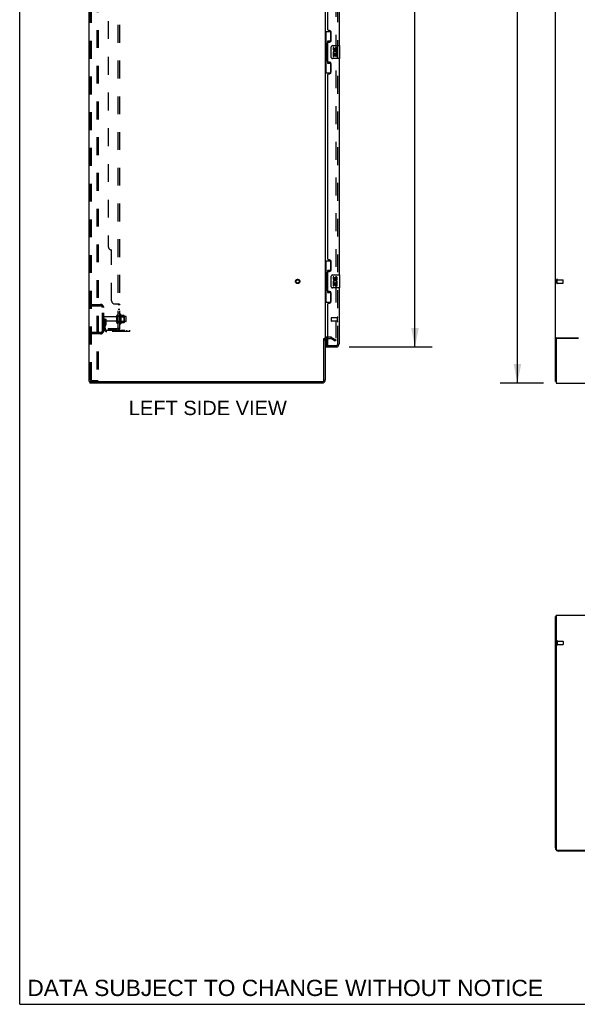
# Model space of a CAD drawing. Header units: inches. Extents: x 0 to 248, y 0 to 160.
# Tile 1 of 69: x 0 to 43, y 0 to 75. Entities that reach past the tile are written whole.
import ezdxf

# ---------------------------------------------------------------- set-up
doc = ezdxf.new("R2010")
doc.units = ezdxf.units.IN
doc.header["$LTSCALE"] = 13.627625
doc.header["$MEASUREMENT"] = 0
doc.linetypes.add('HIDDEN', pattern=[0.2, 0.1, -0.1])
doc.layers.get('0').update_dxf_attribs({"linetype": 'CONTINUOUS'})
for name, color, linetype in [('DEFAULT_2', 8, 'HIDDEN'), ('DIMENSIONS', 7, 'CONTINUOUS'), ('LEFTHAND_DOOR_ASSEMBLY', 7, 'CONTINUOUS'), ('RIGHTHAND_DOOR_ASSEMBLY', 7, 'CONTINUOUS'), ('SUBPANEL', 7, 'CONTINUOUS')]:
    doc.layers.add(name, color=color, linetype=linetype)
doc.styles.get("Standard").update_dxf_attribs({"font": 'arial.ttf'})
doc.dimstyles.new('DIMSTYLE_1', dxfattribs={"dimtxt": 1.093125, "dimasz": 1.4575, "dimexe": 0.09, "dimexo": 0.07, "dimgap": 0.0375, "dimtad": 0, "dimtih": 1, "dimtoh": 1, "dimzin": 4, "dimdsep": 46, "dimtxsty": 'Standard', "dimblk": '_FILLED', "dimblk1": '_FILLED', "dimblk2": '_FILLED', "dimcen": 0.09, "dimadec": 3, "dimazin": 1, "dimtfac": 1, "dimtdec": 3, "dimtofl": 0, "dimtmove": 0, "dimatfit": 3, "dimldrblk": '_FILLED', "dimfxl": 0, "dimtolj": 1, "dimtzin": 4, "dimarcsym": 0})

# ---------------------------------------------------------------- blocks, each defined once
blk = doc.blocks.new('_FILLED')
at = {"color": 0, "linetype": 'ByBlock'}
blk.add_solid([(0, 0), (-1, 0.2), (-1, -0.2)], dxfattribs=at)
blk = doc.blocks.new('*D9')
at = {"layer": 'DIMENSIONS', "color": 2, "linetype": 'Continuous'}
for p, q in [((25.135, 112.659), (31.456, 112.659)), ((30.144, 112.659), (30.144, 83.345)), ((30.144, 50.159), (30.144, 79.519)), ((25.135, 50.159), (31.456, 50.159))]:
    blk.add_line(p, q, dxfattribs=at)
at = {"layer": 'DIMENSIONS', "color": 2, "linetype": 'Continuous', "xscale": 1.4575, "yscale": 1.4575, "zscale": 1.4575}
for p, rotation in [((30.144, 112.659), 90), ((30.144, 50.159), 270)]:
    blk.add_blockref('_FILLED', p, dxfattribs=dict(at, rotation=rotation))
at = {"layer": 'DIMENSIONS', "color": 2, "linetype": 'Continuous', "insert": (30.144, 82.798), "char_height": 1.0931, "width": 5.5916, "attachment_point": 2, "line_spacing_factor": 0.9}
blk.add_mtext('62.50\\PDOORS', dxfattribs=at)
blk = doc.blocks.new('*D12')
at = {"layer": 'DIMENSIONS', "color": 2, "linetype": 'Continuous'}
for p, q in [((39.947, 115.409), (36.648, 115.409)), ((37.96, 115.409), (37.96, 82.503)), ((37.96, 47.409), (37.96, 80.316)), ((39.947, 47.409), (36.648, 47.409))]:
    blk.add_line(p, q, dxfattribs=at)
at = {"layer": 'DIMENSIONS', "color": 2, "linetype": 'Continuous', "xscale": 1.4575, "yscale": 1.4575, "zscale": 1.4575}
for p, rotation in [((37.96, 115.409), 90), ((37.96, 47.409), 270)]:
    blk.add_blockref('_FILLED', p, dxfattribs=dict(at, rotation=rotation))
at = {"layer": 'DIMENSIONS', "color": 2, "linetype": 'Continuous', "insert": (37.96, 81.956), "char_height": 1.0931, "width": 3.81984, "attachment_point": 2, "line_spacing_factor": 0.9}
blk.add_mtext('68.00', dxfattribs=at)

msp = doc.modelspace()

# ---------------------------------------------------------------- linework, layer by layer
at = {"color": 7, "linetype": 'Continuous'}
for p, q in [((0, 0), (0, 160.325)), ((23.199, 50.805), (23.303, 50.805)), ((5.355, 47.513), (5.355, 47.409)), ((5.36, 47.513), (5.393, 47.513)), ((40.907, 47.513), (40.855, 47.513)), ((40.907, 29.582), (40.855, 29.582)), ((0, 0), (247.775, 0))]:
    msp.add_line(p, q, dxfattribs=at)
at = {"color": 3, "linetype": 'Continuous'}
for p, q in [((5.303, 47.513), (5.303, 115.305)), ((40.855, 47.513), (40.855, 115.305)), ((23.303, 111.961), (23.303, 50.857)), ((23.199, 47.656), (23.199, 50.817)), ((23.303, 50.805), (23.303, 47.656)), ((23.507, 50.805), (23.446, 50.805)), ((40.907, 50.745), (40.907, 47.409)), ((40.925, 50.857), (42.605, 50.857)), ((42.605, 50.805), (40.967, 50.805)), ((5.303, 47.513), (5.36, 47.513)), ((23.057, 47.409), (5.355, 47.409)), ((5.393, 47.513), (23.057, 47.513)), ((40.907, 47.409), (118.553, 47.409)), ((40.855, 11.933), (40.855, 29.582)), ((40.907, 29.686), (40.907, 11.798)), ((40.907, 29.686), (118.553, 29.686)), ((118.493, 11.738), (40.967, 11.738)), ((48.355, 11.686), (41.102, 11.686))]:
    msp.add_line(p, q, dxfattribs=at)
for points in [[(40.925, 50.857), (40.923, 50.856), (40.921, 50.855), (40.918, 50.853), (40.915, 50.852), (40.912, 50.85), (40.909, 50.849), (40.905, 50.848), (40.901, 50.846), (40.897, 50.845), (40.893, 50.844), (40.89, 50.842), (40.886, 50.841), (40.882, 50.84), (40.879, 50.839), (40.876, 50.837), (40.873, 50.836), (40.87, 50.835), (40.868, 50.833), (40.865, 50.832), (40.863, 50.83), (40.861, 50.829), (40.859, 50.827), (40.858, 50.826), (40.857, 50.824), (40.856, 50.822), (40.856, 50.82), (40.855, 50.819), (40.855, 50.817)], [(40.89, 29.598), (40.882, 29.596), (40.879, 29.596), (40.876, 29.595), (40.873, 29.594), (40.87, 29.594), (40.868, 29.593), (40.865, 29.592), (40.863, 29.591), (40.861, 29.59), (40.859, 29.589), (40.858, 29.588), (40.857, 29.587), (40.856, 29.586), (40.856, 29.585), (40.855, 29.584), (40.855, 29.582)], [(40.907, 29.602), (40.905, 29.601), (40.901, 29.6), (40.897, 29.599), (40.893, 29.599), (40.89, 29.598)]]:
    msp.add_lwpolyline(points, dxfattribs=at)
for centre, radius, start, end in [((23.446, 50.663), 0.142, 90, 180), ((40.967, 50.745), 0.06, 90, 180), ((23.057, 47.656), 0.246, 270, 360), ((23.057, 47.656), 0.142, 270, 360), ((41.102, 11.933), 0.246, 180, 219.46236), ((40.967, 11.798), 0.06, 180, 270), ((41.102, 11.933), 0.246, 230.53844, 270)]:
    msp.add_arc(centre, radius, start, end, dxfattribs=at)
at = {"layer": 'DEFAULT_2', "color": 8, "linetype": 'HIDDEN'}
for p, q in [((5.407, 47.627), (5.407, 115.192)), ((5.481, 47.627), (5.481, 115.192)), ((5.879, 115.222), (5.879, 47.597)), ((5.983, 115.222), (5.983, 47.597)), ((24.116, 112.144), (24.116, 50.675)), ((40.959, 55.017), (40.959, 55.301)), ((41.002, 55.017), (41.002, 55.301)), ((41.002, 55.283), (41.449, 55.283)), ((41.002, 55.035), (41.449, 55.035)), ((41.459, 55.045), (41.459, 55.273)), ((5.407, 53.409), (6.161, 53.409)), ((6.08, 53.409), (6.08, 53.305)), ((5.407, 53.305), (6.161, 53.305)), ((6.303, 51.406), (6.303, 53.163)), ((6.407, 51.406), (6.407, 53.163)), ((7.632, 52.619), (7.632, 51.95)), ((7.702, 52.64), (7.702, 51.929)), ((6.511, 52.284), (6.407, 52.284)), ((7.335, 52.449), (6.437, 52.449)), ((7.335, 52.119), (6.437, 52.119)), ((6.496, 51.938), (6.447, 51.87)), ((6.497, 51.944), (6.497, 52.284)), ((6.497, 52.109), (6.601, 52.109)), ((6.511, 52.284), (6.601, 52.284)), ((6.511, 51.583), (6.511, 52.284)), ((6.58, 51.877), (6.531, 51.809)), ((6.601, 51.944), (6.601, 52.284)), ((7.397, 52.027), (7.397, 52.542)), ((7.507, 52.027), (7.507, 52.542)), ((8.102, 52.472), (7.507, 52.472)), ((8.102, 52.097), (7.507, 52.097)), ((7.652, 52.468), (7.632, 52.488)), ((7.652, 52.101), (7.632, 52.081)), ((7.652, 52.468), (7.948, 52.468)), ((7.652, 52.468), (7.652, 52.101)), ((7.652, 52.101), (7.948, 52.101)), ((7.958, 52.562), (7.73, 52.562)), ((7.958, 52.007), (7.73, 52.007)), ((7.948, 52.468), (7.968, 52.488)), ((7.948, 52.468), (7.948, 52.101)), ((7.948, 52.101), (7.968, 52.081)), ((7.968, 52.54), (7.968, 52.029)), ((8.132, 52.127), (8.132, 52.442)), ((6.161, 51.263), (5.407, 51.263)), ((6.161, 51.159), (5.407, 51.159)), ((6.08, 51.263), (6.08, 51.159)), ((6.654, 51.441), (8.407, 51.441)), ((8.407, 51.337), (6.654, 51.337)), ((7.904, 51.337), (7.904, 51.441)), ((8.16, 51.337), (8.16, 51.441)), ((8.407, 51.337), (8.407, 51.441)), ((23.708, 50.909), (23.446, 50.909)), ((23.507, 50.805), (23.708, 50.805)), ((24.064, 50.605), (23.724, 50.801)), ((23.776, 50.891), (24.116, 50.695)), ((24.116, 50.695), (24.064, 50.605)), ((5.502, 47.597), (5.429, 47.597)), ((5.502, 47.597), (5.983, 47.597)), ((40.959, 27.724), (40.959, 27.44)), ((41.002, 27.724), (41.002, 27.44)), ((41.002, 27.706), (41.449, 27.706)), ((41.002, 27.458), (41.449, 27.458)), ((41.459, 27.696), (41.459, 27.468))]:
    msp.add_line(p, q, dxfattribs=at)
for points in [[(24.091, 50.657), (24.093, 50.656), (24.095, 50.655)], [(24.099, 50.655), (24.098, 50.655), (24.096, 50.655), (24.095, 50.655)], [(24.116, 50.675), (24.116, 50.673), (24.115, 50.67), (24.115, 50.668), (24.114, 50.666), (24.113, 50.664), (24.112, 50.662), (24.111, 50.661), (24.109, 50.659), (24.108, 50.658), (24.106, 50.657), (24.104, 50.656), (24.102, 50.655), (24.1, 50.655), (24.099, 50.655)], [(5.407, 47.627), (5.408, 47.619), (5.41, 47.612), (5.414, 47.606), (5.418, 47.601), (5.423, 47.598), (5.429, 47.597)], [(5.481, 47.627), (5.482, 47.619), (5.484, 47.612), (5.487, 47.606), (5.492, 47.601), (5.496, 47.598), (5.502, 47.597)]]:
    msp.add_lwpolyline(points, dxfattribs=at)
for radius in [0.164, 0.124]:
    msp.add_circle((21.199, 55.159), radius, dxfattribs=at)
for centre, radius, start, end in [((40.981, 55.301), 0.0215, 360, 180), ((40.981, 55.017), 0.0215, 180, 0), ((41.449, 55.273), 0.01, 360, 90), ((41.449, 55.045), 0.01, 270, 0), ((6.161, 53.163), 0.246, 0, 90), ((6.161, 53.163), 0.142, 0, 90), ((7.452, 52.542), 0.055, 360, 180), ((7.671, 52.619), 0.0384, 34.44966, 180), ((7.102, 52.284), 0.698, 23.96793, 30.66313), ((6.437, 52.419), 0.03, 90, 180), ((6.437, 52.149), 0.03, 180, 270), ((6.615, 51.749), 0.208, 144.24611, 180), ((6.487, 51.944), 0.01, 324.24611, 360), ((6.487, 51.944), 0.114, 324.24611, 360), ((7.335, 52.512), 0.0625, 270, 360), ((7.335, 52.057), 0.0625, 0, 90), ((7.452, 52.027), 0.055, 180, 0), ((7.671, 51.95), 0.0384, 180, 325.55034), ((7.102, 52.284), 0.698, 329.33687, 336.03207), ((7.749, 52.572), 0.01, 203.96793, 270), ((7.749, 51.997), 0.01, 90, 156.03207), ((7.958, 52.552), 0.01, 5.19383, 90), ((7.958, 52.017), 0.01, 270, 354.80617), ((7.827, 52.54), 0.141, 0, 5.20805), ((7.827, 52.029), 0.141, 354.79195, 360), ((8.102, 52.442), 0.03, 359.99999, 90), ((8.102, 52.127), 0.03, 270, 0.00001), ((6.161, 51.406), 0.246, 270, 360), ((6.161, 51.406), 0.142, 270, 360), ((6.654, 51.583), 0.246, 180, 270), ((6.615, 51.749), 0.104, 144.24611, 180), ((6.654, 51.583), 0.142, 180, 270), ((23.446, 50.663), 0.246, 90, 180), ((23.708, 50.772), 0.137, 60, 90), ((23.708, 50.772), 0.033, 60, 90), ((40.981, 27.724), 0.0215, 0, 180), ((40.981, 27.44), 0.0215, 180, 360), ((41.449, 27.696), 0.01, 0, 90), ((41.449, 27.468), 0.01, 270, 360)]:
    msp.add_arc(centre, radius, start, end, dxfattribs=at)
at = {"layer": 'LEFTHAND_DOOR_ASSEMBLY', "color": 8, "linetype": 'HIDDEN'}
for p, q in [((24.257, 50.406), (24.257, 112.413)), ((23.757, 52.377), (23.757, 52.149)), ((24.214, 52.387), (23.767, 52.387)), ((24.214, 52.139), (23.767, 52.139)), ((24.214, 52.405), (24.214, 52.121)), ((23.527, 50.263), (24.115, 50.263))]:
    msp.add_line(p, q, dxfattribs=at)
at = {"layer": 'LEFTHAND_DOOR_ASSEMBLY', "color": 3, "linetype": 'Continuous'}
for p, q in [((24.361, 89.659), (24.361, 73.159)), ((23.507, 74.367), (23.507, 88.452)), ((23.627, 74.307), (23.567, 74.307)), ((23.757, 73.557), (23.757, 74.177)), ((23.507, 71.952), (23.507, 73.367)), ((23.567, 73.427), (23.627, 73.427)), ((24.361, 72.159), (24.361, 55.659)), ((23.627, 71.892), (23.567, 71.892)), ((23.757, 71.142), (23.757, 71.762)), ((23.507, 56.867), (23.507, 70.952)), ((23.567, 71.012), (23.627, 71.012)), ((23.627, 56.807), (23.567, 56.807)), ((23.757, 56.057), (23.757, 56.677)), ((23.507, 54.452), (23.507, 55.867)), ((23.567, 55.927), (23.627, 55.927)), ((23.627, 54.392), (23.567, 54.392)), ((23.757, 53.642), (23.757, 54.262)), ((24.361, 54.659), (24.361, 50.406)), ((23.507, 50.283), (23.507, 53.452)), ((23.567, 53.512), (23.627, 53.512)), ((23.382, 50.159), (24.115, 50.159))]:
    msp.add_line(p, q, dxfattribs=at)
at = {"layer": 'LEFTHAND_DOOR_ASSEMBLY', "color": 7, "linetype": 'Continuous'}
for p, q in [((23.303, 74.234), (23.744, 74.234)), ((23.342, 74.234), (23.342, 73.209)), ((23.707, 74.234), (23.707, 73.454)), ((23.321, 73.209), (23.443, 73.209)), ((23.321, 73.209), (23.321, 72.109)), ((23.443, 73.24), (23.443, 73.26)), ((23.443, 72.109), (23.443, 73.209)), ((23.707, 73.499), (23.48, 73.499)), ((23.48, 73.499), (23.48, 71.819)), ((23.766, 72.259), (23.766, 73.059)), ((23.866, 73.159), (24.406, 73.159)), ((23.967, 73.005), (23.904, 73.005)), ((23.904, 73.005), (23.904, 72.869)), ((23.967, 72.869), (23.967, 73.005)), ((24.032, 72.931), (24.032, 72.862)), ((24.093, 72.869), (24.093, 72.911)), ((24.156, 72.911), (24.156, 72.775)), ((24.218, 72.775), (24.218, 72.911)), ((24.421, 72.174), (24.421, 73.144)), ((24.406, 72.159), (23.866, 72.159)), ((23.922, 72.544), (23.904, 72.544)), ((23.904, 72.544), (23.904, 72.314)), ((23.904, 72.314), (23.967, 72.314)), ((23.957, 72.544), (23.984, 72.563)), ((23.957, 72.544), (24.218, 72.544)), ((23.967, 72.481), (24.032, 72.481)), ((23.967, 72.314), (23.967, 72.481)), ((24.032, 72.481), (24.032, 72.345)), ((24.032, 72.345), (24.093, 72.345)), ((24.093, 72.481), (24.156, 72.481)), ((24.093, 72.345), (24.093, 72.481)), ((24.148, 72.58), (24.205, 72.555)), ((24.156, 72.775), (24.218, 72.775)), ((24.156, 72.481), (24.156, 72.314)), ((24.156, 72.314), (24.218, 72.314)), ((24.218, 72.314), (24.218, 72.544)), ((23.321, 72.109), (23.443, 72.109)), ((23.342, 72.109), (23.342, 71.084)), ((23.443, 72.059), (23.443, 72.079)), ((23.48, 71.819), (23.707, 71.819)), ((23.707, 71.864), (23.707, 71.084)), ((23.303, 71.084), (23.744, 71.084)), ((23.303, 56.734), (23.744, 56.734)), ((23.342, 56.734), (23.342, 55.709)), ((23.707, 56.734), (23.707, 55.954)), ((23.321, 55.709), (23.443, 55.709)), ((23.321, 55.709), (23.321, 54.609)), ((23.443, 55.74), (23.443, 55.76)), ((23.443, 54.609), (23.443, 55.709)), ((23.707, 55.999), (23.48, 55.999)), ((23.48, 55.999), (23.48, 54.319)), ((23.866, 55.659), (24.406, 55.659)), ((24.421, 54.674), (24.421, 55.644)), ((23.766, 54.759), (23.766, 55.559)), ((23.967, 55.505), (23.904, 55.505)), ((23.904, 55.505), (23.904, 55.369)), ((23.922, 55.044), (23.904, 55.044)), ((23.904, 55.044), (23.904, 54.814)), ((23.957, 55.044), (23.984, 55.063)), ((23.957, 55.044), (24.218, 55.044)), ((23.967, 55.369), (23.967, 55.505)), ((23.967, 54.981), (24.032, 54.981)), ((23.967, 54.814), (23.967, 54.981)), ((24.032, 55.431), (24.032, 55.362)), ((24.032, 54.981), (24.032, 54.845)), ((24.093, 55.369), (24.093, 55.411)), ((24.093, 54.981), (24.156, 54.981)), ((24.093, 54.845), (24.093, 54.981)), ((24.148, 55.08), (24.205, 55.055)), ((24.156, 55.411), (24.156, 55.275)), ((24.156, 55.275), (24.218, 55.275)), ((24.156, 54.981), (24.156, 54.814)), ((24.218, 55.275), (24.218, 55.411)), ((24.218, 54.814), (24.218, 55.044)), ((23.321, 54.609), (23.443, 54.609)), ((23.342, 54.609), (23.342, 53.584)), ((23.443, 54.559), (23.443, 54.579)), ((23.48, 54.319), (23.707, 54.319)), ((23.707, 54.364), (23.707, 53.584)), ((24.406, 54.659), (23.866, 54.659)), ((23.904, 54.814), (23.967, 54.814)), ((24.032, 54.845), (24.093, 54.845)), ((24.156, 54.814), (24.218, 54.814)), ((23.303, 53.584), (23.744, 53.584)), ((23.382, 50.79), (23.382, 50.283)), ((23.382, 50.263), (23.527, 50.263)), ((23.382, 50.263), (23.382, 50.159))]:
    msp.add_line(p, q, dxfattribs=at)
for points in [[(23.48, 73.476), (23.481, 73.472), (23.481, 73.469), (23.482, 73.465), (23.483, 73.46), (23.485, 73.456), (23.487, 73.45), (23.489, 73.445), (23.492, 73.439), (23.496, 73.432), (23.5, 73.426), (23.504, 73.418), (23.509, 73.41), (23.514, 73.402), (23.516, 73.398)], [(23.766, 73.059), (23.767, 73.066), (23.767, 73.072), (23.768, 73.078), (23.77, 73.084), (23.771, 73.09), (23.773, 73.096)], [(23.773, 72.223), (23.771, 72.229), (23.77, 72.235), (23.768, 72.241), (23.767, 72.247), (23.767, 72.253), (23.766, 72.259)], [(23.516, 71.92), (23.514, 71.917), (23.509, 71.908), (23.504, 71.901), (23.5, 71.893), (23.496, 71.886), (23.492, 71.88), (23.489, 71.874), (23.487, 71.868), (23.485, 71.863), (23.483, 71.859), (23.482, 71.854), (23.481, 71.85), (23.481, 71.846), (23.48, 71.843)], [(23.48, 55.976), (23.481, 55.972), (23.481, 55.969), (23.482, 55.965), (23.483, 55.96), (23.485, 55.956), (23.487, 55.95), (23.489, 55.945), (23.492, 55.939), (23.496, 55.932), (23.5, 55.926), (23.504, 55.918), (23.509, 55.91), (23.514, 55.902), (23.516, 55.898)], [(23.766, 55.559), (23.767, 55.566), (23.767, 55.572), (23.768, 55.578), (23.77, 55.584), (23.771, 55.59), (23.773, 55.596)], [(23.516, 54.42), (23.514, 54.417), (23.509, 54.408), (23.504, 54.401), (23.5, 54.393), (23.496, 54.386), (23.492, 54.38), (23.489, 54.374), (23.487, 54.368), (23.485, 54.363), (23.483, 54.359), (23.482, 54.354), (23.481, 54.35), (23.481, 54.346), (23.48, 54.343)], [(23.773, 54.723), (23.771, 54.729), (23.77, 54.735), (23.768, 54.741), (23.767, 54.747), (23.767, 54.753), (23.766, 54.759)]]:
    msp.add_lwpolyline(points, dxfattribs=at)
at = {"layer": 'LEFTHAND_DOOR_ASSEMBLY', "color": 3, "linetype": 'Continuous'}
for centre, radius, start, end in [((23.567, 74.367), 0.06, 180, 270), ((23.627, 74.177), 0.13, 0, 90), ((23.567, 73.367), 0.06, 90, 180), ((23.627, 73.557), 0.13, 270, 360), ((23.567, 71.952), 0.06, 180, 270), ((23.627, 71.762), 0.13, 0, 90), ((23.567, 70.952), 0.06, 90, 180), ((23.627, 71.142), 0.13, 270, 360), ((23.567, 56.867), 0.06, 180, 270), ((23.627, 56.677), 0.13, 0, 90), ((23.567, 55.867), 0.06, 90, 180), ((23.627, 56.057), 0.13, 270, 360), ((23.567, 54.452), 0.06, 180, 270), ((23.627, 54.262), 0.13, 0, 90), ((23.567, 53.452), 0.06, 90, 180), ((23.627, 53.642), 0.13, 270, 360), ((24.115, 50.406), 0.246, 270, 360), ((23.527, 50.283), 0.02, 180, 270)]:
    msp.add_arc(centre, radius, start, end, dxfattribs=at)
at = {"layer": 'LEFTHAND_DOOR_ASSEMBLY', "color": 7, "linetype": 'Continuous'}
for centre, radius, start, end in [((23.866, 73.059), 0.1, 90, 158.79459), ((24.124, 72.911), 0.0943, 68.69989, 167.43379), ((24.124, 72.911), 0.0314, 0, 180.04847), ((24.124, 72.911), 0.0943, 0, 68.67039), ((24.406, 73.144), 0.015, 0, 90), ((23.866, 72.259), 0.1, 201.20502, 270), ((23.998, 72.869), 0.0943, 180, 360), ((24.058, 72.617), 0.154, 161.41988, 206.19629), ((24.061, 72.617), 0.157, 336.59665, 161.87913), ((24.061, 72.617), 0.157, 205.73705, 207.8532), ((23.998, 72.869), 0.0314, 180, 261.22946), ((24.061, 72.617), 0.0943, 336.59665, 215.11217), ((23.998, 72.874), 0.0362, 263.42855, 341.76278), ((24.406, 72.174), 0.015, 270, 360), ((23.866, 55.559), 0.1, 90, 158.79459), ((24.406, 55.644), 0.015, 0, 90), ((23.998, 55.369), 0.0943, 180, 360), ((24.058, 55.117), 0.154, 161.41988, 206.19629), ((24.061, 55.117), 0.157, 336.59665, 161.87913), ((24.061, 55.117), 0.157, 205.73705, 207.8532), ((23.998, 55.369), 0.0314, 180, 261.22946), ((24.061, 55.117), 0.0943, 336.59665, 215.11217), ((23.998, 55.374), 0.0362, 263.42855, 341.76278), ((24.124, 55.411), 0.0943, 68.69989, 167.43379), ((24.124, 55.411), 0.0314, 0, 180.04847), ((24.124, 55.411), 0.0943, 0, 68.67039), ((23.866, 54.759), 0.1, 201.20502, 270), ((24.406, 54.674), 0.015, 270, 360), ((23.402, 50.283), 0.02, 180, 270), ((24.197, 50.549), 0.26, 267.39466, 270)]:
    msp.add_arc(centre, radius, start, end, dxfattribs=at)
at = {"layer": 'LEFTHAND_DOOR_ASSEMBLY', "color": 8, "linetype": 'HIDDEN'}
for centre, radius, start, end in [((23.767, 52.377), 0.01, 90, 180), ((23.767, 52.149), 0.01, 180, 270), ((24.236, 52.405), 0.0215, 0, 180), ((24.236, 52.121), 0.0215, 180, 360), ((24.115, 50.406), 0.142, 270, 360)]:
    msp.add_arc(centre, radius, start, end, dxfattribs=at)
at = {"layer": 'LEFTHAND_DOOR_ASSEMBLY', "color": 7, "linetype": 'Continuous'}
for centre, start_param, end_param in [((23.548, 73.25), 0.699287, 1.51401), ((23.548, 73.25), -4.655602, -3.84088), ((23.548, 72.069), 0.699287, 1.51401), ((23.548, 72.069), -4.655602, -3.84088), ((23.548, 55.75), 0.699287, 1.51401), ((23.548, 55.75), -4.655602, -3.84088), ((23.548, 54.569), 0.699287, 1.51401), ((23.548, 54.569), -4.655602, -3.84088)]:
    msp.add_ellipse(centre, major_axis=(0, 0.18), ratio=0.579493, start_param=start_param, end_param=end_param, dxfattribs=at)
at = {"layer": 'RIGHTHAND_DOOR_ASSEMBLY', "color": 8, "linetype": 'HIDDEN'}
for p, q in [((24.257, 50.406), (24.257, 112.413)), ((23.527, 50.263), (24.115, 50.263))]:
    msp.add_line(p, q, dxfattribs=at)
msp.add_arc((24.115, 50.406), 0.142, 270, 360, dxfattribs=at)
at = {"layer": 'SUBPANEL', "color": 8, "linetype": 'HIDDEN'}
for p, q in [((7.507, 51.566), (7.507, 111.253)), ((7.632, 51.566), (7.632, 111.253)), ((6.757, 105.003), (6.757, 57.816)), ((7.007, 53.691), (7.007, 57.566)), ((7.257, 53.441), (7.578, 53.441)), ((7.507, 53.405), (7.632, 53.405)), ((7.581, 53.439), (7.583, 53.437)), ((7.632, 53.409), (7.632, 53.407)), ((7.507, 53.044), (7.632, 53.044)), ((7.507, 52.763), (7.632, 52.763)), ((7.507, 52.534), (7.632, 52.534)), ((7.507, 52.034), (7.632, 52.034)), ((6.757, 51.566), (7.395, 51.566)), ((6.757, 51.566), (6.757, 51.441)), ((7.395, 51.441), (6.757, 51.441)), ((7.007, 51.566), (7.007, 51.441)), ((7.578, 51.527), (7.482, 51.606)), ((7.507, 51.566), (7.632, 51.566)), ((7.567, 51.566), (7.567, 51.566))]:
    msp.add_line(p, q, dxfattribs=at)
for points in [[(7.482, 53.441), (7.482, 53.439), (7.481, 53.437), (7.481, 53.435), (7.482, 53.434), (7.482, 53.432), (7.483, 53.431), (7.484, 53.429), (7.485, 53.428), (7.486, 53.426), (7.488, 53.425), (7.489, 53.424), (7.491, 53.422), (7.493, 53.421), (7.495, 53.42), (7.497, 53.418), (7.499, 53.417), (7.501, 53.415), (7.502, 53.414), (7.504, 53.413), (7.505, 53.411), (7.506, 53.41), (7.507, 53.408), (7.507, 53.407), (7.507, 53.405)], [(7.482, 53.441), (7.482, 53.439), (7.481, 53.437), (7.481, 53.435), (7.482, 53.434), (7.482, 53.432), (7.483, 53.431), (7.484, 53.429), (7.485, 53.428), (7.486, 53.426), (7.488, 53.425), (7.489, 53.424)], [(7.501, 53.415), (7.502, 53.414), (7.504, 53.413), (7.505, 53.411), (7.506, 53.41)], [(7.507, 53.408), (7.507, 53.407), (7.507, 53.405)], [(7.578, 53.441), (7.581, 53.439), (7.583, 53.437), (7.587, 53.435), (7.59, 53.434), (7.594, 53.432), (7.598, 53.43), (7.606, 53.427)], [(7.606, 53.427), (7.609, 53.425), (7.613, 53.424)], [(7.613, 53.424), (7.617, 53.422), (7.62, 53.42), (7.623, 53.418), (7.626, 53.416), (7.628, 53.414), (7.63, 53.412), (7.631, 53.41), (7.632, 53.409), (7.632, 53.407), (7.632, 53.405)], [(7.623, 53.418), (7.626, 53.416), (7.628, 53.414), (7.63, 53.412)], [(7.482, 51.606), (7.482, 51.606), (7.481, 51.605), (7.481, 51.604), (7.482, 51.603), (7.482, 51.602), (7.483, 51.601), (7.484, 51.6), (7.485, 51.598), (7.486, 51.597), (7.488, 51.595), (7.489, 51.593), (7.493, 51.589)], [(7.493, 51.589), (7.495, 51.587), (7.497, 51.585), (7.499, 51.583), (7.501, 51.58), (7.502, 51.578), (7.504, 51.576), (7.505, 51.573), (7.506, 51.571), (7.507, 51.569), (7.507, 51.567), (7.507, 51.566)], [(7.504, 51.588), (7.503, 51.589), (7.503, 51.589), (7.503, 51.589), (7.503, 51.589), (7.504, 51.588), (7.504, 51.588), (7.504, 51.588), (7.505, 51.588), (7.505, 51.587), (7.506, 51.587), (7.506, 51.587), (7.507, 51.586), (7.507, 51.586)], [(7.567, 51.566), (7.567, 51.566), (7.567, 51.566), (7.566, 51.566), (7.566, 51.566), (7.565, 51.566), (7.565, 51.566), (7.564, 51.566), (7.563, 51.566), (7.563, 51.566), (7.562, 51.566), (7.561, 51.566), (7.561, 51.567), (7.56, 51.567), (7.559, 51.567), (7.558, 51.567), (7.558, 51.567), (7.557, 51.567), (7.556, 51.568), (7.555, 51.568), (7.555, 51.568), (7.554, 51.568), (7.553, 51.568), (7.552, 51.568), (7.551, 51.569), (7.55, 51.569), (7.55, 51.569), (7.549, 51.569), (7.548, 51.57), (7.547, 51.57), (7.546, 51.57), (7.545, 51.57), (7.544, 51.571), (7.543, 51.571), (7.542, 51.571), (7.541, 51.572), (7.54, 51.572), (7.54, 51.572), (7.539, 51.573), (7.538, 51.573), (7.537, 51.573), (7.536, 51.574), (7.535, 51.574), (7.533, 51.574), (7.532, 51.575), (7.531, 51.575), (7.53, 51.576), (7.529, 51.576), (7.528, 51.576), (7.527, 51.577), (7.526, 51.577), (7.525, 51.578), (7.524, 51.578), (7.523, 51.578), (7.522, 51.579), (7.521, 51.579), (7.52, 51.58), (7.519, 51.58), (7.518, 51.581), (7.518, 51.581), (7.517, 51.581), (7.516, 51.582), (7.515, 51.582), (7.514, 51.583), (7.513, 51.583), (7.513, 51.583), (7.512, 51.584), (7.511, 51.584), (7.51, 51.585), (7.51, 51.585), (7.509, 51.585), (7.508, 51.586), (7.508, 51.586), (7.507, 51.586), (7.506, 51.587), (7.506, 51.587), (7.505, 51.588), (7.505, 51.588), (7.504, 51.588), (7.504, 51.588), (7.504, 51.588)], [(7.564, 51.566), (7.564, 51.566), (7.565, 51.566), (7.565, 51.566), (7.566, 51.566), (7.566, 51.566), (7.567, 51.566), (7.567, 51.566), (7.567, 51.566)], [(7.578, 51.527), (7.581, 51.53), (7.583, 51.532), (7.587, 51.534), (7.59, 51.536), (7.594, 51.538), (7.598, 51.54), (7.602, 51.542)], [(7.602, 51.542), (7.609, 51.545), (7.613, 51.547), (7.617, 51.549), (7.62, 51.55), (7.623, 51.552), (7.626, 51.554), (7.628, 51.556), (7.63, 51.558), (7.631, 51.56), (7.632, 51.562), (7.632, 51.564), (7.632, 51.566)]]:
    msp.add_lwpolyline(points, dxfattribs=at)
for centre, radius, start, end in [((7.007, 57.816), 0.25, 180, 270), ((7.257, 53.691), 0.25, 180, 270), ((7.395, 51.678), 0.237, 270, 360), ((7.395, 51.678), 0.112, 270, 360)]:
    msp.add_arc(centre, radius, start, end, dxfattribs=at)

# ---------------------------------------------------------------- texts
at = {"layer": 'DIMENSIONS', "color": 2, "linetype": 'Continuous', "attachment_point": 2, "line_spacing_factor": 0.9}
for s, insert, char_height, width in [('LEFT SIDE VIEW', (14.348, 46.054), 1.09312, 12.02031), ('DATA SUBJECT TO CHANGE WITHOUT NOTICE', (20.245, 1.872), 1.23887, 39.24793)]:
    msp.add_mtext(s, dxfattribs=dict(at, insert=insert, char_height=char_height, width=width))

# ---------------------------------------------------------------- dimensions: what is measured, and where the dimension line sits
at = {"layer": 'DIMENSIONS', "color": 2, "linetype": 'Continuous'}
dim = msp.add_linear_dim(base=(37.96, 47.409), p1=(40.017, 115.409), p2=(40.017, 47.409), angle=270, dimstyle='DIMSTYLE_1', dxfattribs=at)
dim.commit()
dim.dimension.update_dxf_attribs({"geometry": '*D12', "text_midpoint": (37.951, 81.403), "dimtype": 160})
dim = msp.add_linear_dim(base=(30.144, 50.159), p1=(25.065, 112.659), p2=(25.065, 50.159), angle=270, text='<>\\PDOORS', dimstyle='DIMSTYLE_1', dxfattribs=at)
dim.commit()
dim.dimension.update_dxf_attribs({"geometry": '*D9', "text_midpoint": (30.144, 81.432), "dimtype": 160})

doc.saveas('drawing.dxf')
